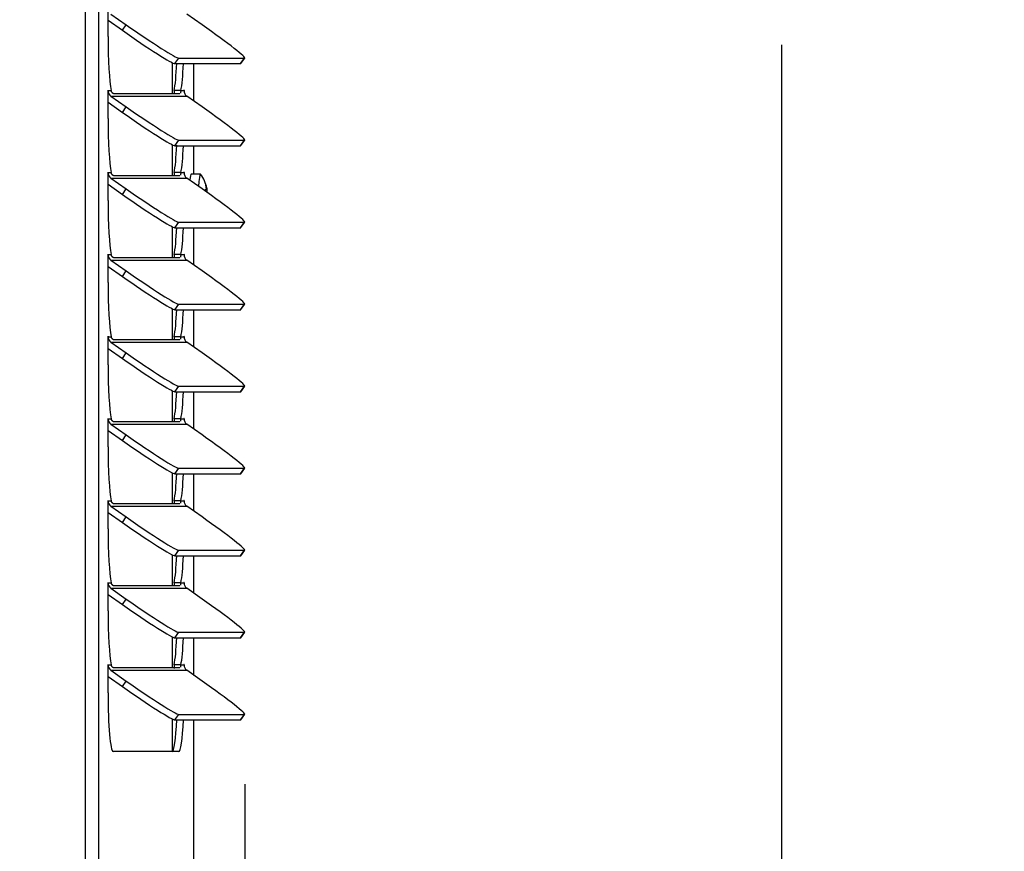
# Model space of a CAD drawing. Header units: inches. Extents: x -1 to 128, y 3 to 101.
# Tile 5 of 17: x 32.68 to 41.15, y 57.58 to 64.74. Entities that reach past the tile are written whole.
import ezdxf

# ---------------------------------------------------------------- set-up
doc = ezdxf.new("R2010")
doc.units = ezdxf.units.IN
doc.header["$LTSCALE"] = 12
doc.header["$MEASUREMENT"] = 0
doc.header["$PDSIZE"] = -1
doc.linetypes.add('SLD-Solid', pattern=[0])
doc.layers.add('DIMENSIONS', color=140, linetype='SLD-Solid', lineweight=25)
doc.styles.get("Standard").update_dxf_attribs({"font": 'verdana.ttf'})
doc.dimstyles.get("Standard").update_dxf_attribs({"dimtxt": 0.18, "dimasz": 0.18, "dimexe": 0.18, "dimexo": 0.0625, "dimgap": 0.09, "dimtad": 0, "dimtih": 1, "dimtoh": 1, "dimdec": 4, "dimzin": 0, "dimdsep": 46, "dimtxsty": 'Standard', "dimcen": 0.09, "dimadec": 0, "dimazin": 0, "dimtfac": 1, "dimtdec": 4, "dimtofl": 0, "dimtmove": 0, "dimatfit": 3, "dimfxl": 0, "dimtolj": 1, "dimtzin": 0, "dimarcsym": 0})

# ---------------------------------------------------------------- blocks, each defined once
blk = doc.blocks.new('*D137')
at = {"layer": 'Defpoints', "color": 0}
for p in [(34.0622, 85.9566), (39.2324, 85.9566), (34.1686, 48.2461)]:
    blk.add_point(p, dxfattribs=at)
at = {"layer": 'DIMENSIONS', "color": 0, "lineweight": -2}
for p, q in [((34.6622, 85.9566), (40.7324, 85.9566)), ((39.2324, 85.2066), (39.2324, 68.5622)), ((39.2324, 48.9961), (39.2324, 64.5216)), ((34.7686, 48.2461), (40.7324, 48.2461))]:
    blk.add_line(p, q, dxfattribs=at)
at = {"layer": 'DIMENSIONS', "color": 0}
for points in [[(39.1074, 85.2066), (39.3574, 85.2066), (39.2324, 85.9566)], [(39.1074, 48.9961), (39.3574, 48.9961), (39.2324, 48.2461)]]:
    blk.add_solid(points, dxfattribs=at)
at = {"layer": 'DIMENSIONS', "color": 0, "insert": (39.2324, 66.5419), "char_height": 0.75, "attachment_point": 5}
blk.add_mtext('\\A1; 37.71\\P [957.85]\\P (480V)', dxfattribs=at)
blk = doc.blocks.new('*D135')
at = {"layer": 'Defpoints', "color": 0}
for p in [(34.6118, 58.7613), (34.1761, 48.2461), (34.6118, 45.284)]:
    blk.add_point(p, dxfattribs=at)
at = {"layer": 'DIMENSIONS', "color": 0, "lineweight": -2}
for p, q in [((34.6118, 58.1613), (34.6118, 43.784)), ((34.1761, 47.6461), (34.1761, 43.784)), ((33.4261, 45.284), (32.6761, 45.284)), ((35.3618, 45.284), (36.1587, 45.284))]:
    blk.add_line(p, q, dxfattribs=at)
at = {"layer": 'DIMENSIONS', "color": 0}
for points in [[(33.4261, 45.409), (33.4261, 45.159), (34.1761, 45.284)], [(35.3618, 45.409), (35.3618, 45.159), (34.6118, 45.284)]]:
    blk.add_solid(points, dxfattribs=at)
at = {"layer": 'DIMENSIONS', "color": 0, "insert": (38.4975, 45.284), "char_height": 0.75, "attachment_point": 5}
blk.add_mtext('\\A1; 0.44\\P [11.07]', dxfattribs=at)

msp = doc.modelspace()

# ---------------------------------------------------------------- linework, layer by layer
for p, q in [((33.2421, 48.27614), (33.2421, 83.51314)), ((33.35766, 48.27614), (33.35766, 83.51314)), ((33.43626, 64.5932), (33.43626, 64.8342)), ((33.43626, 64.73357), (33.55952, 64.64693)), ((33.46142, 64.78669), (33.59266, 64.69444)), ((34.24528, 64.69444), (34.11404, 64.78669)), ((33.55952, 64.64693), (33.59266, 64.69444)), ((34.01111, 64.36015), (34.04426, 64.40766)), ((34.04426, 64.40766), (34.60972, 64.40766)), ((34.57658, 64.36015), (34.60972, 64.40766)), ((34.57865, 64.36088), (34.61179, 64.40839)), ((33.98769, 64.36904), (33.98769, 64.1009)), ((34.01111, 64.36015), (34.57658, 64.36015)), ((34.17577, 64.03742), (34.17577, 64.36015)), ((33.43626, 64.12832), (33.43678, 64.12832)), ((33.43626, 63.88732), (33.43626, 64.12832)), ((33.43678, 64.12832), (33.46295, 64.12832)), ((34.06324, 64.12832), (34.00546, 64.12832)), ((34.06324, 64.12832), (34.0894, 64.12832)), ((34.0894, 64.12832), (34.08993, 64.12832)), ((34.08993, 64.12832), (34.08993, 64.12053)), ((33.46142, 64.08081), (33.59266, 63.98856)), ((33.46142, 64.08081), (34.11404, 64.08081)), ((34.05269, 64.1009), (33.48722, 64.1009)), ((34.24528, 63.98856), (34.11404, 64.08081)), ((33.43626, 64.02769), (33.55952, 63.94105)), ((33.55952, 63.94105), (33.59266, 63.98856)), ((33.98769, 63.66316), (33.98769, 63.39502)), ((34.01111, 63.65426), (34.04426, 63.70177)), ((34.01111, 63.65426), (34.57658, 63.65426)), ((34.04426, 63.70177), (34.60972, 63.70177)), ((34.17577, 63.40914), (34.17577, 63.65426)), ((34.57658, 63.65426), (34.60972, 63.70177)), ((34.57865, 63.655), (34.61179, 63.70251)), ((33.43626, 63.42244), (33.43678, 63.42244)), ((33.43626, 63.18144), (33.43626, 63.42244)), ((33.43678, 63.42244), (33.46295, 63.42244)), ((33.46142, 63.37493), (33.59266, 63.28268)), ((33.46142, 63.37493), (34.11404, 63.37493)), ((34.05269, 63.39502), (33.48722, 63.39502)), ((34.06324, 63.42244), (34.00546, 63.42244)), ((34.06324, 63.42244), (34.0894, 63.42244)), ((34.0894, 63.42244), (34.08993, 63.42244)), ((34.08993, 63.42244), (34.08993, 63.41465)), ((34.24528, 63.28268), (34.11404, 63.37493)), ((34.23032, 63.40914), (34.15062, 63.40914)), ((33.43626, 63.32181), (33.55952, 63.23517)), ((33.55952, 63.23517), (33.59266, 63.28268)), ((34.28207, 63.30636), (34.27894, 63.30636)), ((34.28619, 63.29081), (34.28141, 63.29081)), ((34.28193, 63.28211), (34.2877, 63.28211)), ((34.28757, 63.25538), (34.28392, 63.25538)), ((33.98769, 62.95727), (33.98769, 62.68914)), ((34.01111, 62.94838), (34.04426, 62.99589)), ((34.01111, 62.94838), (34.57658, 62.94838)), ((34.04426, 62.99589), (34.60972, 62.99589)), ((34.17577, 62.62565), (34.17577, 62.94838)), ((34.57658, 62.94838), (34.60972, 62.99589)), ((34.57865, 62.94911), (34.61179, 62.99663)), ((33.43626, 62.71655), (33.43678, 62.71655)), ((33.43626, 62.47555), (33.43626, 62.71655)), ((33.43678, 62.71655), (33.46295, 62.71655)), ((34.05269, 62.68914), (33.48722, 62.68914)), ((34.06324, 62.71655), (34.00546, 62.71655)), ((34.06324, 62.71655), (34.0894, 62.71655)), ((34.0894, 62.71655), (34.08993, 62.71655)), ((34.08993, 62.71655), (34.08993, 62.70877)), ((33.43626, 62.61592), (33.55952, 62.52929)), ((33.46142, 62.66904), (33.59266, 62.5768)), ((33.46142, 62.66904), (34.11404, 62.66904)), ((34.24528, 62.5768), (34.11404, 62.66904)), ((33.55952, 62.52929), (33.59266, 62.5768)), ((34.01111, 62.2425), (34.04426, 62.29001)), ((34.04426, 62.29001), (34.60972, 62.29001)), ((34.57658, 62.2425), (34.60972, 62.29001)), ((34.57865, 62.24323), (34.61179, 62.29074)), ((33.98769, 62.25139), (33.98769, 61.98326)), ((34.01111, 62.2425), (34.57658, 62.2425)), ((34.17577, 61.91977), (34.17577, 62.2425)), ((33.43626, 62.01067), (33.43678, 62.01067)), ((33.43626, 61.76967), (33.43626, 62.01067)), ((33.43678, 62.01067), (33.46295, 62.01067)), ((34.06324, 62.01067), (34.00546, 62.01067)), ((34.06324, 62.01067), (34.0894, 62.01067)), ((34.0894, 62.01067), (34.08993, 62.01067)), ((34.08993, 62.01067), (34.08993, 62.00289)), ((33.46142, 61.96316), (33.59266, 61.87092)), ((33.46142, 61.96316), (34.11404, 61.96316)), ((34.05269, 61.98326), (33.48722, 61.98326)), ((34.24528, 61.87092), (34.11404, 61.96316)), ((33.43626, 61.91004), (33.55952, 61.8234)), ((33.55952, 61.8234), (33.59266, 61.87092)), ((33.98769, 61.54551), (33.98769, 61.27738)), ((34.01111, 61.53662), (34.04426, 61.58413)), ((34.01111, 61.53662), (34.57658, 61.53662)), ((34.04426, 61.58413), (34.60972, 61.58413)), ((34.17577, 61.21389), (34.17577, 61.53662)), ((34.57658, 61.53662), (34.60972, 61.58413)), ((34.57865, 61.53735), (34.61179, 61.58486)), ((33.43626, 61.30479), (33.43678, 61.30479)), ((33.43626, 61.06379), (33.43626, 61.30479)), ((33.43678, 61.30479), (33.46295, 61.30479)), ((33.46142, 61.25728), (33.59266, 61.16503)), ((33.46142, 61.25728), (34.11404, 61.25728)), ((34.05269, 61.27738), (33.48722, 61.27738)), ((34.06324, 61.30479), (34.00546, 61.30479)), ((34.06324, 61.30479), (34.0894, 61.30479)), ((34.0894, 61.30479), (34.08993, 61.30479)), ((34.08993, 61.30479), (34.08993, 61.297)), ((34.24528, 61.16503), (34.11404, 61.25728)), ((33.43626, 61.20416), (33.55952, 61.11752)), ((33.55952, 61.11752), (33.59266, 61.16503)), ((33.98769, 60.83963), (33.98769, 60.57149)), ((34.01111, 60.83073), (34.04426, 60.87824)), ((34.01111, 60.83073), (34.57658, 60.83073)), ((34.04426, 60.87824), (34.60972, 60.87824)), ((34.17577, 60.50801), (34.17577, 60.83073)), ((34.57658, 60.83073), (34.60972, 60.87824)), ((34.57865, 60.83147), (34.61179, 60.87898)), ((33.43626, 60.59891), (33.43678, 60.59891)), ((33.43626, 60.35791), (33.43626, 60.59891)), ((33.43678, 60.59891), (33.46295, 60.59891)), ((34.05269, 60.57149), (33.48722, 60.57149)), ((34.06324, 60.59891), (34.00546, 60.59891)), ((34.06324, 60.59891), (34.0894, 60.59891)), ((34.0894, 60.59891), (34.08993, 60.59891)), ((34.08993, 60.59891), (34.08993, 60.59112)), ((33.43626, 60.49828), (33.55952, 60.41164)), ((33.46142, 60.5514), (33.59266, 60.45915)), ((33.46142, 60.5514), (34.11404, 60.5514)), ((34.24528, 60.45915), (34.11404, 60.5514)), ((33.55952, 60.41164), (33.59266, 60.45915)), ((34.01111, 60.12485), (34.04426, 60.17236)), ((34.04426, 60.17236), (34.60972, 60.17236)), ((34.57658, 60.12485), (34.60972, 60.17236)), ((34.57865, 60.12558), (34.61179, 60.1731)), ((33.98769, 60.13374), (33.98769, 59.86561)), ((34.01111, 60.12485), (34.57658, 60.12485)), ((34.17577, 59.80212), (34.17577, 60.12485)), ((33.43626, 59.89303), (33.43678, 59.89303)), ((33.43626, 59.65203), (33.43626, 59.89303)), ((33.43678, 59.89303), (33.46295, 59.89303)), ((34.06324, 59.89303), (34.00546, 59.89303)), ((34.06324, 59.89303), (34.0894, 59.89303)), ((34.0894, 59.89303), (34.08993, 59.89303)), ((34.08993, 59.89303), (34.08993, 59.88524)), ((33.46142, 59.84551), (33.59266, 59.75327)), ((33.46142, 59.84551), (34.11404, 59.84551)), ((34.05269, 59.86561), (33.48722, 59.86561)), ((34.24528, 59.75327), (34.11404, 59.84551)), ((33.43626, 59.79239), (33.55952, 59.70576)), ((33.55952, 59.70576), (33.59266, 59.75327)), ((33.98769, 59.42786), (33.98769, 59.15973)), ((34.01111, 59.41897), (34.04426, 59.46648)), ((34.01111, 59.41897), (34.57658, 59.41897)), ((34.04426, 59.46648), (34.60972, 59.46648)), ((34.17577, 59.09624), (34.17577, 59.41897)), ((34.57658, 59.41897), (34.60972, 59.46648)), ((34.57865, 59.4197), (34.61179, 59.46721)), ((33.43626, 59.18714), (33.43678, 59.18714)), ((33.43626, 58.94614), (33.43626, 59.18714)), ((33.43678, 59.18714), (33.46295, 59.18714)), ((33.46142, 59.13963), (33.59266, 59.04739)), ((33.46142, 59.13963), (34.11404, 59.13963)), ((34.05269, 59.15973), (33.48722, 59.15973)), ((34.06324, 59.18714), (34.00546, 59.18714)), ((34.06324, 59.18714), (34.0894, 59.18714)), ((34.0894, 59.18714), (34.08993, 59.18714)), ((34.08993, 59.18714), (34.08993, 59.17936)), ((34.24528, 59.04739), (34.11404, 59.13963)), ((33.43626, 59.08651), (33.55952, 58.99987)), ((33.55952, 58.99987), (33.59266, 59.04739)), ((33.98769, 58.72198), (33.98769, 58.44014)), ((34.01111, 58.71309), (34.04426, 58.7606)), ((34.01111, 58.71309), (34.57658, 58.71309)), ((34.04426, 58.7606), (34.60972, 58.7606)), ((34.17577, 56.40914), (34.17577, 58.71309)), ((34.57658, 58.71309), (34.60972, 58.7606)), ((34.57865, 58.71382), (34.61179, 58.76133)), ((34.04583, 58.44014), (33.48036, 58.44014))]:
    msp.add_line(p, q)
msp.add_arc((33.99216, 63.22614), 0.30107, 11.697741, 37.145675)
for centre, major_axis, ratio, start_param, end_param in [((33.6031, 64.64693), (-0.41009, 0.28605), 0.0499905, 1.4992521, 3.0700485), ((33.63624, 64.69444), (-0.41009, 0.28605), 0.0499905, 1.4992521, 3.0700485), ((34.2017, 64.69444), (-0.41009, 0.28605), 0.0499905, 3.0700485, 4.6408448), ((33.48036, 64.5932), (0, -0.506), 0.0871557, 4.712389, 5.8772661), ((33.98805, 64.5932), (0, -0.506), 0.0871557, 0.4059192, 1.0989982), ((34.04583, 64.5932), (0, -0.506), 0.0871557, 0.4059192, 1.0921418), ((34.16856, 64.64693), (-0.41009, 0.28605), 0.0499905, 3.0700485, 3.1415927), ((33.43652, 64.12832), (0, -0.003), 0.0871557, 1.5707963, 4.712389), ((33.49456, 64.12832), (0, 0.058), 0.9961947, 1.5707963, 2.5307274), ((34.08966, 64.12832), (0, -0.003), 0.0871557, 1.5707963, 4.712389), ((34.14718, 64.12832), (0, -0.058), 0.9961947, 4.712389, 5.6723201), ((33.63624, 63.98856), (-0.41009, 0.28605), 0.0499905, 1.4992521, 3.0700485), ((34.2017, 63.98856), (-0.41009, 0.28605), 0.0499905, 3.0700485, 4.6408448), ((33.48036, 63.88732), (0, -0.506), 0.0871557, 4.712389, 5.8772661), ((33.6031, 63.94105), (-0.41009, 0.28605), 0.0499905, 1.4992521, 3.0700485), ((33.98805, 63.88732), (0, -0.506), 0.0871557, 0.4059192, 1.0989982), ((34.04583, 63.88732), (0, -0.506), 0.0871557, 0.4059192, 1.0921418), ((34.16856, 63.94105), (-0.41009, 0.28605), 0.0499905, 3.0700485, 3.1415927), ((33.43652, 63.42244), (0, -0.003), 0.0871557, 1.5707963, 4.712389), ((33.49456, 63.42244), (0, 0.058), 0.9961947, 1.5707963, 2.5307274), ((34.08966, 63.42244), (0, -0.003), 0.0871557, 1.5707963, 4.712389), ((34.14718, 63.42244), (0, -0.058), 0.9961947, 4.712389, 5.6723201), ((34.15062, 63.22614), (0, 0.183), 0.0871557, 0, 0.7737111), ((34.23032, 63.22614), (0, 0.183), 0.0871557, 0, 1.1351991), ((34.23032, 63.22614), (0, 0.183), 0.0871557, 6.1686391, 6.2831853), ((33.63624, 63.28268), (-0.41009, 0.28605), 0.0499905, 1.4992521, 3.0700485), ((34.2017, 63.28268), (-0.41009, 0.28605), 0.0499905, 3.0700485, 4.6408448), ((33.98797, 63.25083), (-0.29202, -0.04951), 0.8860007, 3.0952726, 3.1586659), ((33.99611, 63.25539), (0.29352, -0.0397), 0.8374049, 0.3029076, 0.366301), ((33.6031, 63.23517), (-0.41009, 0.28605), 0.0499905, 1.4992521, 3.0700485), ((33.99193, 63.28007), (0.29619, 0.00126), 0.0485958, -0.2935317, -0.2301384), ((33.48036, 63.18144), (0, -0.506), 0.0871557, 4.712389, 5.8772661), ((33.98805, 63.18144), (0, -0.506), 0.0871557, 0.4059192, 1.0989982), ((34.04583, 63.18144), (0, -0.506), 0.0871557, 0.4059192, 1.0921418), ((34.16856, 63.23517), (-0.41009, 0.28605), 0.0499905, 3.0700485, 3.1415927), ((33.43652, 62.71655), (0, -0.003), 0.0871557, 1.5707963, 4.712389), ((33.49456, 62.71655), (0, 0.058), 0.9961947, 1.5707963, 2.5307274), ((34.08966, 62.71655), (0, -0.003), 0.0871557, 1.5707963, 4.712389), ((34.14718, 62.71655), (0, -0.058), 0.9961947, 4.712389, 5.6723201), ((33.6031, 62.52929), (-0.41009, 0.28605), 0.0499905, 1.4992521, 3.0700485), ((33.63624, 62.5768), (-0.41009, 0.28605), 0.0499905, 1.4992521, 3.0700485), ((34.2017, 62.5768), (-0.41009, 0.28605), 0.0499905, 3.0700485, 4.6408448), ((33.48036, 62.47555), (0, -0.506), 0.0871557, 4.712389, 5.8772661), ((33.98805, 62.47555), (0, -0.506), 0.0871557, 0.4059192, 1.0989982), ((34.04583, 62.47555), (0, -0.506), 0.0871557, 0.4059192, 1.0921418), ((34.16856, 62.52929), (-0.41009, 0.28605), 0.0499905, 3.0700485, 3.1415927), ((33.43652, 62.01067), (0, -0.003), 0.0871557, 1.5707963, 4.712389), ((33.49456, 62.01067), (0, -0.058), 0.9961947, 4.712389, 5.6723201), ((34.08966, 62.01067), (0, -0.003), 0.0871557, 1.5707963, 4.712389), ((34.14718, 62.01067), (0, -0.058), 0.9961947, 4.712389, 5.6723201), ((33.63624, 61.87092), (-0.41009, 0.28605), 0.0499905, 1.4992521, 3.0700485), ((34.2017, 61.87092), (-0.41009, 0.28605), 0.0499905, 3.0700485, 4.6408448), ((33.48036, 61.76967), (0, -0.506), 0.0871557, 4.712389, 5.8772661), ((33.6031, 61.8234), (-0.41009, 0.28605), 0.0499905, 1.4992521, 3.0700485), ((33.98805, 61.76967), (0, -0.506), 0.0871557, 0.4059192, 1.0989982), ((34.04583, 61.76967), (0, 0.506), 0.0871557, 3.5475119, 4.2337345), ((34.16856, 61.8234), (-0.41009, 0.28605), 0.0499905, 3.0700485, 3.1415927), ((33.43652, 61.30479), (0, -0.003), 0.0871557, 1.5707963, 4.712389), ((33.49456, 61.30479), (0, -0.058), 0.9961947, 4.712389, 5.6723201), ((34.08966, 61.30479), (0, -0.003), 0.0871557, 1.5707963, 4.712389), ((34.14718, 61.30479), (0, -0.058), 0.9961947, 4.712389, 5.6723201), ((33.63624, 61.16503), (-0.41009, 0.28605), 0.0499905, 1.4992521, 3.0700485), ((34.2017, 61.16503), (-0.41009, 0.28605), 0.0499905, 3.0700485, 4.6408448), ((33.6031, 61.11752), (-0.41009, 0.28605), 0.0499905, 1.4992521, 3.0700485), ((33.48036, 61.06379), (0, -0.506), 0.0871557, 4.712389, 5.8772661), ((33.98805, 61.06379), (0, -0.506), 0.0871557, 0.4059192, 1.0989982), ((34.04583, 61.06379), (0, -0.506), 0.0871557, 0.4059192, 1.0921418), ((34.16856, 61.11752), (-0.41009, 0.28605), 0.0499905, 3.0700485, 3.1415927), ((33.43652, 60.59891), (0, -0.003), 0.0871557, 1.5707963, 4.712389), ((33.49456, 60.59891), (0, 0.058), 0.9961947, 1.5707963, 2.5307274), ((34.08966, 60.59891), (0, -0.003), 0.0871557, 1.5707963, 4.712389), ((34.14718, 60.59891), (0, -0.058), 0.9961947, 4.712389, 5.6723201), ((33.6031, 60.41164), (-0.41009, 0.28605), 0.0499905, 1.4992521, 3.0700485), ((33.63624, 60.45915), (-0.41009, 0.28605), 0.0499905, 1.4992521, 3.0700485), ((34.2017, 60.45915), (-0.41009, 0.28605), 0.0499905, 3.0700485, 4.6408448), ((33.48036, 60.35791), (0, -0.506), 0.0871557, 4.712389, 5.8772661), ((33.98805, 60.35791), (0, -0.506), 0.0871557, 0.4059192, 1.0989982), ((34.04583, 60.35791), (0, -0.506), 0.0871557, 0.4059192, 1.0921418), ((34.16856, 60.41164), (-0.41009, 0.28605), 0.0499905, 3.0700485, 3.1415927), ((33.43652, 59.89303), (0, -0.003), 0.0871557, 1.5707963, 4.712389), ((33.49456, 59.89303), (0, 0.058), 0.9961947, 1.5707963, 2.5307274), ((34.08966, 59.89303), (0, -0.003), 0.0871557, 1.5707963, 4.712389), ((34.14718, 59.89303), (0, -0.058), 0.9961947, 4.712389, 5.6723201), ((33.63624, 59.75327), (-0.41009, 0.28605), 0.0499905, 1.4992521, 3.0700485), ((34.2017, 59.75327), (-0.41009, 0.28605), 0.0499905, 3.0700485, 4.6408448), ((33.48036, 59.65203), (0, -0.506), 0.0871557, 4.712389, 5.8772661), ((33.6031, 59.70576), (-0.41009, 0.28605), 0.0499905, 1.4992521, 3.0700485), ((33.98805, 59.65203), (0, -0.506), 0.0871557, 0.4059192, 1.0989982), ((34.04583, 59.65203), (0, -0.506), 0.0871557, 0.4059192, 1.0921418), ((34.16856, 59.70576), (-0.41009, 0.28605), 0.0499905, 3.0700485, 3.1415927), ((33.43652, 59.18714), (0, -0.003), 0.0871557, 1.5707963, 4.712389), ((33.49456, 59.18714), (0, 0.058), 0.9961947, 1.5707963, 2.5307274), ((34.08966, 59.18714), (0, -0.003), 0.0871557, 1.5707963, 4.712389), ((34.14718, 59.18714), (0, -0.058), 0.9961947, 4.712389, 5.6723201), ((33.63624, 59.04739), (-0.41009, 0.28605), 0.0499905, 1.4992521, 3.0700485), ((34.2017, 59.04739), (-0.41009, 0.28605), 0.0499905, 3.0700485, 4.6408448), ((33.6031, 58.99987), (-0.41009, 0.28605), 0.0499905, 1.4992521, 3.0700485), ((33.48036, 58.94614), (0, -0.506), 0.0871557, 4.712389, 6.2831853), ((33.98805, 58.94614), (0, 0.506), 0.0871557, 3.1415927, 4.2405909), ((34.04583, 58.94614), (0, 0.506), 0.0871557, 3.1415927, 4.2337345), ((34.16856, 58.99987), (-0.41009, 0.28605), 0.0499905, 3.0700485, 3.1415927)]:
    msp.add_ellipse(centre, major_axis=major_axis, ratio=ratio, start_param=start_param, end_param=end_param)
for points, knots in [([(33.48722, 64.1009), (33.48671, 64.10094), (33.48567, 64.10101), (33.48389, 64.10156), (33.48195, 64.10245), (33.47986, 64.10371), (33.47765, 64.10535), (33.47497, 64.10772), (33.47184, 64.1111), (33.46842, 64.11585), (33.46527, 64.12149), (33.46372, 64.12605), (33.46295, 64.12832)], [0, 0, 0, 0, 0.0845045, 0.1689589, 0.2533135, 0.3375184, 0.4215246, 0.5052834, 0.6303487, 0.7545911, 0.877857, 1, 1, 1, 1]), ([(34.00546, 64.12832), (34.00409, 64.11893), (34.00381, 64.11068), (34.00392, 64.10159), (34.00398, 64.09958), (34.00405, 64.09769)], [0, 0, 0, 0, 0.25, 0.25, 0.32634917, 0.32634917, 0.32634917, 0.32634917]), ([(34.06324, 64.12832), (34.06287, 64.127), (34.06214, 64.12436), (34.06132, 64.12079), (34.06064, 64.11749), (34.06007, 64.11451), (34.05957, 64.11183), (34.05908, 64.10947), (34.05875, 64.10809), (34.05858, 64.10746)], [0, 0, 0, 0, 0.06965429, 0.13969468, 0.21009465, 0.28082716, 0.35186426, 0.42317718, 0.49473679, 0.49473679, 0.49473679, 0.49473679]), ([(34.05489, 64.10138), (34.05483, 64.10135), (34.05417, 64.10107), (34.05339, 64.10098), (34.05269, 64.1009)], [0.86073423, 0.86073423, 0.86073423, 0.86073423, 0.87326389, 1, 1, 1, 1]), ([(33.48722, 63.39502), (33.48671, 63.39506), (33.48567, 63.39512), (33.48389, 63.39568), (33.48195, 63.39656), (33.47986, 63.39783), (33.47765, 63.39947), (33.47497, 63.40184), (33.47184, 63.40521), (33.46842, 63.40997), (33.46527, 63.41561), (33.46372, 63.42017), (33.46295, 63.42244)], [0, 0, 0, 0, 0.0845045, 0.1689589, 0.2533135, 0.3375184, 0.4215246, 0.5052834, 0.6303487, 0.7545911, 0.877857, 1, 1, 1, 1]), ([(34.00546, 63.42244), (34.00409, 63.41305), (34.00381, 63.4048), (34.00392, 63.39571), (34.00398, 63.3937), (34.00405, 63.39181)], [0, 0, 0, 0, 0.25, 0.25, 0.32634917, 0.32634917, 0.32634917, 0.32634917]), ([(34.05489, 63.3955), (34.05483, 63.39547), (34.05417, 63.39518), (34.05339, 63.3951), (34.05269, 63.39502)], [0.86073423, 0.86073423, 0.86073423, 0.86073423, 0.87326389, 1, 1, 1, 1]), ([(34.06324, 63.42244), (34.06287, 63.42112), (34.06214, 63.41848), (34.06132, 63.4149), (34.06064, 63.41161), (34.06007, 63.40862), (34.05957, 63.40595), (34.05908, 63.40358), (34.05875, 63.40221), (34.05858, 63.40157)], [0, 0, 0, 0, 0.06965429, 0.13969468, 0.21009465, 0.28082716, 0.35186426, 0.42317718, 0.49473679, 0.49473679, 0.49473679, 0.49473679]), ([(34.2792, 63.30475), (34.27865, 63.30769), (34.27827, 63.3102), (34.27795, 63.31379), (34.27801, 63.31487), (34.27859, 63.3152), (34.2791, 63.31446), (34.28042, 63.31142), (34.28122, 63.30913), (34.28207, 63.30636)], [0, 0, 0, 0, 0.25, 0.25, 0.5, 0.5, 0.75, 0.75, 1, 1, 1, 1]), ([(34.28032, 63.27802), (34.28109, 63.27818), (34.28162, 63.27923), (34.28211, 63.28281), (34.28206, 63.28535), (34.28171, 63.28831)], [0, 0, 0, 0, 0.5, 0.5, 1, 1, 1, 1]), ([(34.28536, 63.28216), (34.28529, 63.28185), (34.28523, 63.28146), (34.28504, 63.27949), (34.28504, 63.27718), (34.28536, 63.27154), (34.28567, 63.26826), (34.2865, 63.26164), (34.28702, 63.25832), (34.28757, 63.25538)], [0.17116719, 0.17116719, 0.17116719, 0.17116719, 0.25, 0.25, 0.5, 0.5, 0.75, 0.75, 1, 1, 1, 1]), ([(34.28619, 63.29081), (34.28682, 63.28802), (34.28729, 63.28573), (34.28781, 63.2827), (34.28785, 63.28197), (34.28766, 63.28213)], [0, 0, 0, 0, 0.5, 0.5, 1, 1, 1, 1]), ([(34.27174, 63.26395), (34.27173, 63.26493), (34.27174, 63.2659), (34.27191, 63.26981), (34.27234, 63.27235), (34.27363, 63.27592), (34.27449, 63.27695), (34.27547, 63.27712)], [0.42258528, 0.42258528, 0.42258528, 0.42258528, 0.5, 0.5, 0.75, 0.75, 1, 1, 1, 1]), ([(33.48722, 62.68914), (33.48671, 62.68917), (33.48567, 62.68924), (33.48389, 62.68979), (33.48195, 62.69068), (33.47986, 62.69195), (33.47765, 62.69359), (33.47497, 62.69596), (33.47184, 62.69933), (33.46842, 62.70409), (33.46527, 62.70972), (33.46372, 62.71428), (33.46295, 62.71655)], [0, 0, 0, 0, 0.0845045, 0.1689589, 0.2533135, 0.3375184, 0.4215246, 0.5052834, 0.6303487, 0.7545911, 0.877857, 1, 1, 1, 1]), ([(34.00546, 62.71655), (34.00409, 62.70717), (34.00381, 62.69892), (34.00392, 62.68983), (34.00398, 62.68782), (34.00405, 62.68593)], [0, 0, 0, 0, 0.25, 0.25, 0.32634917, 0.32634917, 0.32634917, 0.32634917]), ([(34.05489, 62.68962), (34.05483, 62.68959), (34.05417, 62.6893), (34.05339, 62.68922), (34.05269, 62.68914)], [0.86073423, 0.86073423, 0.86073423, 0.86073423, 0.87326389, 1, 1, 1, 1]), ([(34.06324, 62.71655), (34.06287, 62.71524), (34.06214, 62.7126), (34.06132, 62.70902), (34.06064, 62.70572), (34.06007, 62.70274), (34.05957, 62.70007), (34.05908, 62.6977), (34.05875, 62.69633), (34.05858, 62.69569)], [0, 0, 0, 0, 0.06965429, 0.13969468, 0.21009465, 0.28082716, 0.35186426, 0.42317718, 0.49473679, 0.49473679, 0.49473679, 0.49473679]), ([(33.48722, 61.98326), (33.48671, 61.98329), (33.48567, 61.98336), (33.48389, 61.98391), (33.48195, 61.9848), (33.47986, 61.98606), (33.47765, 61.98771), (33.47497, 61.99008), (33.47184, 61.99345), (33.46842, 61.9982), (33.46527, 62.00384), (33.46372, 62.0084), (33.46295, 62.01067)], [0, 0, 0, 0, 0.0845045, 0.1689589, 0.2533135, 0.3375184, 0.4215246, 0.5052834, 0.6303487, 0.7545911, 0.877857, 1, 1, 1, 1]), ([(34.00546, 62.01067), (34.00409, 62.00128), (34.00381, 61.99303), (34.00392, 61.98394), (34.00398, 61.98194), (34.00405, 61.98004)], [0, 0, 0, 0, 0.25, 0.25, 0.32634917, 0.32634917, 0.32634917, 0.32634917]), ([(34.06324, 62.01067), (34.06287, 62.00936), (34.06214, 62.00672), (34.06132, 62.00314), (34.06064, 61.99984), (34.06007, 61.99686), (34.05957, 61.99419), (34.05908, 61.99182), (34.05875, 61.99045), (34.05858, 61.98981)], [0, 0, 0, 0, 0.06965429, 0.13969468, 0.21009465, 0.28082716, 0.35186426, 0.42317718, 0.49473679, 0.49473679, 0.49473679, 0.49473679]), ([(34.05489, 61.98374), (34.05483, 61.98371), (34.05417, 61.98342), (34.05339, 61.98333), (34.05269, 61.98326)], [0.86073423, 0.86073423, 0.86073423, 0.86073423, 0.87326389, 1, 1, 1, 1]), ([(33.48722, 61.27738), (33.48671, 61.27741), (33.48567, 61.27748), (33.48389, 61.27803), (33.48195, 61.27892), (33.47986, 61.28018), (33.47765, 61.28182), (33.47497, 61.28419), (33.47184, 61.28757), (33.46842, 61.29232), (33.46527, 61.29796), (33.46372, 61.30252), (33.46295, 61.30479)], [0, 0, 0, 0, 0.0845045, 0.1689589, 0.2533135, 0.3375184, 0.4215246, 0.5052834, 0.6303487, 0.7545911, 0.877857, 1, 1, 1, 1]), ([(34.00546, 61.30479), (34.00409, 61.2954), (34.00381, 61.28715), (34.00392, 61.27806), (34.00398, 61.27605), (34.00405, 61.27416)], [0, 0, 0, 0, 0.25, 0.25, 0.32634917, 0.32634917, 0.32634917, 0.32634917]), ([(34.05489, 61.27785), (34.05483, 61.27783), (34.05417, 61.27754), (34.05339, 61.27745), (34.05269, 61.27738)], [0.86073423, 0.86073423, 0.86073423, 0.86073423, 0.87326389, 1, 1, 1, 1]), ([(34.06324, 61.30479), (34.06287, 61.30347), (34.06214, 61.30083), (34.06132, 61.29726), (34.06064, 61.29396), (34.06007, 61.29098), (34.05957, 61.2883), (34.05908, 61.28594), (34.05875, 61.28456), (34.05858, 61.28393)], [0, 0, 0, 0, 0.06965429, 0.13969468, 0.21009465, 0.28082716, 0.35186426, 0.42317718, 0.49473679, 0.49473679, 0.49473679, 0.49473679]), ([(33.48722, 60.57149), (33.48671, 60.57153), (33.48567, 60.5716), (33.48389, 60.57215), (33.48195, 60.57304), (33.47986, 60.5743), (33.47765, 60.57594), (33.47497, 60.57831), (33.47184, 60.58168), (33.46842, 60.58644), (33.46527, 60.59208), (33.46372, 60.59664), (33.46295, 60.59891)], [0, 0, 0, 0, 0.0845045, 0.1689589, 0.2533135, 0.3375184, 0.4215246, 0.5052834, 0.6303487, 0.7545911, 0.877857, 1, 1, 1, 1]), ([(34.00546, 60.59891), (34.00409, 60.58952), (34.00381, 60.58127), (34.00392, 60.57218), (34.00398, 60.57017), (34.00405, 60.56828)], [0, 0, 0, 0, 0.25, 0.25, 0.32634917, 0.32634917, 0.32634917, 0.32634917]), ([(34.05489, 60.57197), (34.05483, 60.57194), (34.05417, 60.57165), (34.05339, 60.57157), (34.05269, 60.57149)], [0.86073423, 0.86073423, 0.86073423, 0.86073423, 0.87326389, 1, 1, 1, 1]), ([(34.06324, 60.59891), (34.06287, 60.59759), (34.06214, 60.59495), (34.06132, 60.59137), (34.06064, 60.58808), (34.06007, 60.5851), (34.05957, 60.58242), (34.05908, 60.58006), (34.05875, 60.57868), (34.05858, 60.57804)], [0, 0, 0, 0, 0.06965429, 0.13969468, 0.21009465, 0.28082716, 0.35186426, 0.42317718, 0.49473679, 0.49473679, 0.49473679, 0.49473679]), ([(33.48722, 59.86561), (33.48671, 59.86564), (33.48567, 59.86571), (33.48389, 59.86627), (33.48195, 59.86715), (33.47986, 59.86842), (33.47765, 59.87006), (33.47497, 59.87243), (33.47184, 59.8758), (33.46842, 59.88056), (33.46527, 59.88619), (33.46372, 59.89076), (33.46295, 59.89303)], [0, 0, 0, 0, 0.0845045, 0.1689589, 0.2533135, 0.3375184, 0.4215246, 0.5052834, 0.6303487, 0.7545911, 0.877857, 1, 1, 1, 1]), ([(34.00546, 59.89303), (34.00409, 59.88364), (34.00381, 59.87539), (34.00392, 59.8663), (34.00398, 59.86429), (34.00405, 59.8624)], [0, 0, 0, 0, 0.25, 0.25, 0.32634917, 0.32634917, 0.32634917, 0.32634917]), ([(34.06324, 59.89303), (34.06287, 59.89171), (34.06214, 59.88907), (34.06132, 59.88549), (34.06064, 59.8822), (34.06007, 59.87921), (34.05957, 59.87654), (34.05908, 59.87417), (34.05875, 59.8728), (34.05858, 59.87216)], [0, 0, 0, 0, 0.06965429, 0.13969468, 0.21009465, 0.28082716, 0.35186426, 0.42317718, 0.49473679, 0.49473679, 0.49473679, 0.49473679]), ([(34.05489, 59.86609), (34.05483, 59.86606), (34.05417, 59.86577), (34.05339, 59.86569), (34.05269, 59.86561)], [0.86073423, 0.86073423, 0.86073423, 0.86073423, 0.87326389, 1, 1, 1, 1]), ([(33.48722, 59.15973), (33.48671, 59.15976), (33.48567, 59.15983), (33.48389, 59.16038), (33.48195, 59.16127), (33.47986, 59.16253), (33.47765, 59.16418), (33.47497, 59.16655), (33.47184, 59.16992), (33.46842, 59.17467), (33.46527, 59.18031), (33.46372, 59.18487), (33.46295, 59.18714)], [0, 0, 0, 0, 0.0845045, 0.1689589, 0.2533135, 0.3375184, 0.4215246, 0.5052834, 0.6303487, 0.7545911, 0.877857, 1, 1, 1, 1]), ([(34.00546, 59.18714), (34.00409, 59.17775), (34.00381, 59.1695), (34.00392, 59.16041), (34.00398, 59.15841), (34.00405, 59.15652)], [0, 0, 0, 0, 0.25, 0.25, 0.32634917, 0.32634917, 0.32634917, 0.32634917]), ([(34.05489, 59.16021), (34.05483, 59.16018), (34.05417, 59.15989), (34.05339, 59.1598), (34.05269, 59.15973)], [0.86073423, 0.86073423, 0.86073423, 0.86073423, 0.87326389, 1, 1, 1, 1]), ([(34.06324, 59.18714), (34.06287, 59.18583), (34.06214, 59.18319), (34.06132, 59.17961), (34.06064, 59.17631), (34.06007, 59.17333), (34.05957, 59.17066), (34.05908, 59.16829), (34.05875, 59.16692), (34.05858, 59.16628)], [0, 0, 0, 0, 0.06965429, 0.13969468, 0.21009465, 0.28082716, 0.35186426, 0.42317718, 0.49473679, 0.49473679, 0.49473679, 0.49473679])]:
    msp.add_open_spline(points, degree=3, knots=knots)

# ---------------------------------------------------------------- dimensions: what is measured, and where the dimension line sits
at = {"layer": 'DIMENSIONS'}
dim = msp.add_linear_dim(base=(39.23243, 85.95664), p1=(34.16858, 48.24613), p2=(34.06218, 85.95664), angle=90, text=' <>\\P (480V)', dimstyle='Standard', override={"dimtxt": 0.75, "dimasz": 0.75, "dimexe": 1.5, "dimexo": 0.6, "dimgap": 0.25, "dimdec": 2, "dimzin": 1, "dimpost": '\\X', "dimtdec": 2, "dimtzin": 1}, dxfattribs=at)
dim.commit()
dim.dimension.update_dxf_attribs({"geometry": '*D137', "text_midpoint": (39.23243, 66.54189), "dimtype": 160})
dim = msp.add_linear_dim(base=(34.61179, 45.284), p1=(34.17613, 48.24613), p2=(34.61179, 58.76133), text=' <>', dimstyle='Standard', override={"dimtxt": 0.75, "dimasz": 0.75, "dimexe": 1.5, "dimexo": 0.6, "dimgap": 0.25, "dimdec": 2, "dimzin": 1, "dimpost": '\\X', "dimtdec": 2, "dimtzin": 1}, dxfattribs=at)
dim.commit()
dim.dimension.update_dxf_attribs({"geometry": '*D135', "text_midpoint": (38.49751, 45.284), "dimtype": 160})

doc.saveas('drawing.dxf')
